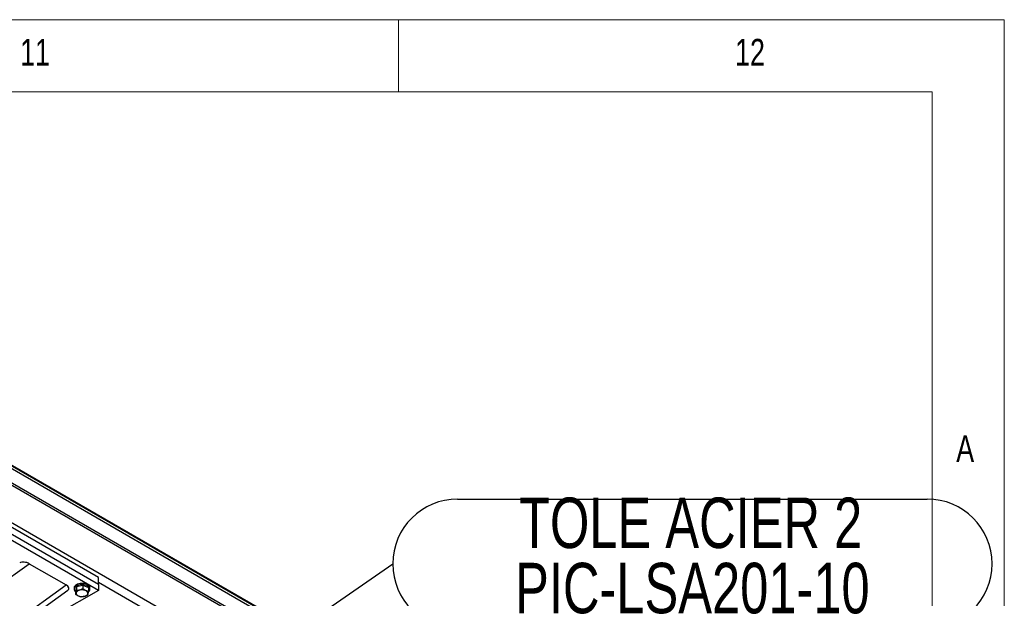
# Model space of a CAD drawing. Header units: millimetres. Extents: x 5 to 589, y 5 to 415.
# Tile 68 of 68: x 521 to 589, y 375 to 415. Entities that reach past the tile are written whole.
import ezdxf

# ---------------------------------------------------------------- set-up
doc = ezdxf.new("R2010")
doc.units = ezdxf.units.MM
doc.layers.add('NOTES', color=6, linetype='Continuous')
doc.layers.add('TRAIT-FORT', color=4, linetype='Continuous', lineweight=25)
doc.styles.add('SLDTEXTSTYLE0', font='TXT', dxfattribs={"width": 0.75})
doc.dimstyles.new('SLDDIMSTYLE4', dxfattribs={"dimtxt": 0.18, "dimasz": 1, "dimexe": 0, "dimexo": 0.0625, "dimgap": 0, "dimtad": 0, "dimtih": 1, "dimtoh": 1, "dimdec": 0, "dimrnd": 1e-09, "dimzin": 0, "dimdsep": 46, "dimtxsty": 'Standard', "dimblk1": 'DOT', "dimblk2": 'DOT', "dimsah": 1, "dimcen": 0.09, "dimadec": 0, "dimazin": 0, "dimtfac": 1, "dimtdec": 0, "dimtofl": 0, "dimtmove": 0, "dimatfit": 3, "dimldrblk": 'DOT', "dimfxl": 1, "dimfrac": 2, "dimtolj": 1, "dimtzin": 0, "dimarcsym": 0})

# ---------------------------------------------------------------- blocks, each defined once
blk = doc.blocks.new('SW_NOTE_12')
at = {"layer": 'NOTES', "color": 0}
for p, q in [((4.496, 4.496), (37.057, 4.496)), ((37.057, -4.496), (4.496, -4.496))]:
    blk.add_line(p, q, dxfattribs=at)
for centre, start, end in [((4.496, 0), 90, 270), ((37.057, 0), 270, 90)]:
    blk.add_arc(centre, 4.496, start, end, dxfattribs=at)
at = {"layer": 'NOTES', "color": 0, "char_height": 3.5, "attachment_point": 2, "style": 'SLDTEXTSTYLE0'}
for s, insert in [('TOLE ACIER 2', (20.654, 4.596)), ('PIC-LSA201-10', (20.774, 0.07))]:
    blk.add_mtext(s, dxfattribs=dict(at, insert=insert))
blk = doc.blocks.new('_Dot')
at = {"color": 0, "linetype": 'ByBlock', "lineweight": -2}
blk.add_line((-0.5, 0), (-1, 0), dxfattribs=at)
at = {"color": 0, "linetype": 'ByBlock', "const_width": 0.5}
blk.add_lwpolyline([(-0.25, 0, 1), (0.25, 0, 1)], format="xyb", close=True, dxfattribs=at)

msp = doc.modelspace()

# ---------------------------------------------------------------- linework, layer by layer
at = {"color": 7, "linetype": 'Continuous', "lineweight": 18}
for p, q in [((589, 415), (5, 415)), ((547, 410), (547, 415)), ((589, 5), (589, 415)), ((584, 410), (10, 410)), ((584, 10), (584, 410))]:
    msp.add_line(p, q, dxfattribs=at)
at = {"layer": 'TRAIT-FORT', "color": 4, "linetype": 'Continuous', "lineweight": 25}
for p, q in [((575.07, 352.388), (504.006, 393.413)), ((575.07, 352.327), (504.006, 393.352)), ((504.006, 393.188), (575.07, 352.164)), ((572.43, 352.68), (505.774, 391.16)), ((505.774, 391.025), (572.596, 352.449)), ((512.138, 384.738), (565.984, 353.653)), ((526.174, 376.308), (518.396, 380.799)), ((526.174, 375.819), (518.396, 380.309)), ((526.174, 375.41), (518.396, 379.9)), ((510.618, 369.527), (521.382, 377.258)), ((521.382, 377.258), (523.939, 375.782)), ((526.174, 375.819), (526.174, 376.308)), ((510.618, 366.213), (523.939, 375.782)), ((524.493, 375.574), (524.493, 375.492)), ((524.655, 375.666), (524.588, 375.385)), ((524.655, 375.666), (525.11, 375.772)), ((524.655, 375.666), (524.655, 375.421)), ((525.11, 375.772), (525.11, 375.528)), ((525.11, 375.772), (525.497, 375.598)), ((525.497, 375.598), (525.497, 375.354)), ((525.593, 375.492), (525.593, 375.574)), ((526.174, 375.982), (550.322, 362.042)), ((526.174, 375.819), (526.174, 375.41)), ((510.618, 365.761), (524.057, 375.414)), ((526.174, 375.41), (523.346, 373.777)), ((524.588, 375.385), (524.588, 375.141))]:
    msp.add_line(p, q, dxfattribs=at)
at = {"layer": 'TRAIT-FORT', "color": 4, "linetype": 'Continuous', "lineweight": 25, "flags": 128}
for points in [[(525.551, 375.695), (525.505, 375.745), (525.445, 375.79), (525.371, 375.828), (525.287, 375.858), (525.195, 375.879), (525.098, 375.889), (525, 375.89), (524.903, 375.881), (524.81, 375.861), (524.725, 375.833), (524.65, 375.796), (524.587, 375.752), (524.539, 375.702), (524.508, 375.648), (524.494, 375.591), (524.493, 375.574)], [(525.551, 375.613), (525.505, 375.664), (525.445, 375.709), (525.371, 375.747), (525.287, 375.776), (525.195, 375.797), (525.098, 375.808), (525, 375.808), (524.903, 375.799), (524.81, 375.78), (524.725, 375.751), (524.65, 375.714), (524.587, 375.67), (524.539, 375.62), (524.508, 375.566), (524.494, 375.51), (524.497, 375.453), (524.518, 375.397), (524.555, 375.345), (524.588, 375.313)], [(525.291, 375.39), (525.219, 375.416), (525.14, 375.432), (525.056, 375.439), (524.972, 375.436), (524.891, 375.422), (524.816, 375.399), (524.752, 375.368), (524.7, 375.329), (524.663, 375.285), (524.643, 375.238), (524.64, 375.189), (524.655, 375.141), (524.687, 375.096), (524.734, 375.056), (524.795, 375.022), (524.866, 374.996), (524.946, 374.98), (525.029, 374.973), (525.113, 374.977), (525.195, 374.99), (525.269, 375.013), (525.334, 375.044), (525.385, 375.083), (525.422, 375.127), (525.443, 375.174), (525.445, 375.223), (525.431, 375.271), (525.399, 375.316), (525.352, 375.356), (525.291, 375.39)]]:
    msp.add_lwpolyline(points, dxfattribs=at)
at = {"layer": 'TRAIT-FORT', "color": 4, "linetype": 'Continuous', "lineweight": 25}
for centre, radius, start, end in [((525.372, 375.49), 0.217, 304.40799, 34.47538), ((525.389, 375.571), 0.204, 0.61248, 37.3752)]:
    msp.add_arc(centre, radius, start, end, dxfattribs=at)
for centre, start_param, end_param in [((521.099, 377.095), 1.053008, 2.623805), ((523.656, 375.619), 5.84647, 7.336194)]:
    msp.add_ellipse(centre, major_axis=(0.469, -0.109), ratio=0.5331, start_param=start_param, end_param=end_param, dxfattribs=at)
for points, knots in [([(524.655, 375.421), (524.65, 375.388), (524.638, 375.321), (524.62, 375.241), (524.603, 375.181), (524.593, 375.154), (524.588, 375.141)], [0, 0, 0, 0, 0.264605, 0.534948, 0.765343, 1, 1, 1, 1]), ([(524.588, 375.141), (524.612, 375.123), (524.661, 375.088), (524.744, 375.038), (524.837, 374.997), (524.916, 374.976), (524.962, 374.969), (524.975, 374.966)], [0, 0, 0, 0, 0.192004, 0.385862, 0.637826, 0.896599, 1, 1, 1, 1]), ([(524.655, 375.421), (524.695, 375.421), (524.775, 375.422), (524.893, 375.443), (525.006, 375.479), (525.075, 375.511), (525.11, 375.528)], [0, 0, 0, 0, 0.264605, 0.534948, 0.765343, 1, 1, 1, 1]), ([(525.43, 375.073), (525.39, 375.055), (525.311, 375.018), (525.192, 374.984), (525.079, 374.967), (525.01, 374.967), (524.975, 374.966)], [0, 0, 0, 0, 0.264605, 0.534948, 0.765343, 1, 1, 1, 1]), ([(525.11, 375.528), (525.159, 375.493), (525.241, 375.436), (525.359, 375.385), (525.439, 375.363), (525.484, 375.356), (525.497, 375.354)], [0, 0, 0, 0, 0.385549, 0.637642, 0.896546, 1, 1, 1, 1]), ([(525.43, 375.073), (525.436, 375.088), (525.448, 375.12), (525.465, 375.186), (525.482, 375.265), (525.492, 375.324), (525.497, 375.354)], [0, 0, 0, 0, 0.264605, 0.534948, 0.765343, 1, 1, 1, 1])]:
    msp.add_open_spline(points, degree=3, knots=knots, dxfattribs=at)

# ---------------------------------------------------------------- block references
at = {"layer": 'NOTES', "color": 211}
msp.add_blockref('SW_NOTE_12', (546.594, 377.248), dxfattribs=at)

# ---------------------------------------------------------------- texts
at = {"layer": 'NOTES', "color": 211, "attachment_point": 1, "style": 'SLDTEXTSTYLE0'}
for s, insert, char_height in [('11', (520.75, 413.668), 1.8521), ('12', (570.333, 413.668), 1.8521), ('A', (585.667, 386.168), 1.852)]:
    msp.add_mtext(s, dxfattribs=dict(at, insert=insert, char_height=char_height))

# ---------------------------------------------------------------- leaders
at = {"layer": 'NOTES', "color": 211}
msp.add_leader([(528.583, 364.794), (546.594, 377.248)], dimstyle='SLDDIMSTYLE4', dxfattribs=at)

doc.saveas('drawing.dxf')
